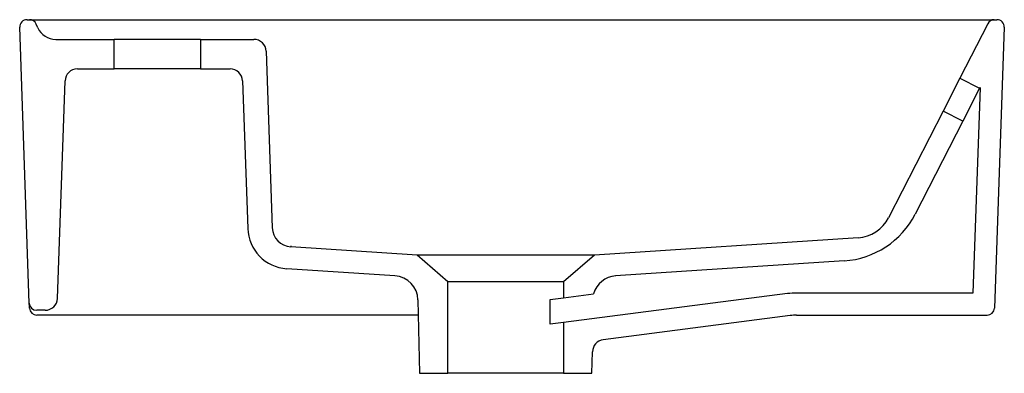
# Model space of a CAD drawing. Header units: millimetres. Extents: x 4630.393 to 4630.793, y 2423.368 to 2423.511.
import ezdxf

# ---------------------------------------------------------------- set-up
doc = ezdxf.new("R2010")
doc.units = ezdxf.units.MM
doc.layers.add('SANINDUSA', color=3, linetype='Continuous')

msp = doc.modelspace()

# ---------------------------------------------------------------- linework, layer by layer
at = {"layer": 'SANINDUSA'}
for p, q in [((4630.397403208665, 2423.396329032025), (4630.393492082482, 2423.508329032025)), ((4630.396490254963, 2423.511433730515), (4630.397451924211, 2423.511433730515)), ((4630.397451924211, 2423.511433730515), (4630.436597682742, 2423.511433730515)), ((4630.400888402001, 2423.508123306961), (4630.400183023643, 2423.509675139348)), ((4630.436597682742, 2423.511433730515), (4630.750022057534, 2423.511433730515)), ((4630.750022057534, 2423.511433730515), (4630.789219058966, 2423.511433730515)), ((4630.786548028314, 2423.509799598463), (4630.775243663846, 2423.487693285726)), ((4630.789219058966, 2423.511433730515), (4630.790277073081, 2423.511433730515)), ((4630.793275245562, 2423.508329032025), (4630.78929427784, 2423.394329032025)), ((4630.408171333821, 2423.503433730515), (4630.431883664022, 2423.503433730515)), ((4630.431883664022, 2423.491433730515), (4630.431883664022, 2423.503433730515)), ((4630.466883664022, 2423.503433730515), (4630.431883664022, 2423.503433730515)), ((4630.466883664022, 2423.503433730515), (4630.466883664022, 2423.491433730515)), ((4630.466883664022, 2423.503433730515), (4630.488555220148, 2423.503433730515)), ((4630.493552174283, 2423.498608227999), (4630.496055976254, 2423.426908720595)), ((4630.416894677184, 2423.491433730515), (4630.431883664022, 2423.491433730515)), ((4630.466883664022, 2423.491433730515), (4630.431883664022, 2423.491433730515)), ((4630.466883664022, 2423.491433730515), (4630.478968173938, 2423.491433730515)), ((4630.408812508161, 2423.398259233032), (4630.411897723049, 2423.486608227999)), ((4630.483965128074, 2423.486608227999), (4630.486058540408, 2423.426660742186)), ((4630.775243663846, 2423.487693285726), (4630.768414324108, 2423.474338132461)), ((4630.775243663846, 2423.487693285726), (4630.783256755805, 2423.483595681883)), ((4630.783416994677, 2423.4839090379), (4630.780501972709, 2423.400433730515)), ((4630.783416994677, 2423.4839090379), (4630.783256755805, 2423.483595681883)), ((4630.783256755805, 2423.483595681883), (4630.776427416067, 2423.470240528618)), ((4630.768414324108, 2423.474338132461), (4630.746259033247, 2423.431012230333)), ((4630.776427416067, 2423.470240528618), (4630.768414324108, 2423.474338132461)), ((4630.776427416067, 2423.470240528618), (4630.757114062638, 2423.432472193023)), ((4630.733890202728, 2423.422874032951), (4630.626859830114, 2423.415821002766)), ((4630.503525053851, 2423.419205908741), (4630.503524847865, 2423.419205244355)), ((4630.554859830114, 2423.415821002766), (4630.503524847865, 2423.419205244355)), ((4630.567359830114, 2423.404954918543), (4630.554859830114, 2423.415821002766)), ((4630.626859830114, 2423.415821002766), (4630.614359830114, 2423.404954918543)), ((4630.728253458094, 2423.413483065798), (4630.635411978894, 2423.407365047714)), ((4630.545857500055, 2423.4073949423), (4630.501929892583, 2423.410290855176)), ((4630.567359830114, 2423.367821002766), (4630.567359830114, 2423.404954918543)), ((4630.614359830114, 2423.404954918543), (4630.567359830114, 2423.404954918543)), ((4630.614359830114, 2423.404954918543), (4630.614359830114, 2423.398527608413)), ((4630.705220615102, 2423.400194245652), (4630.614359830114, 2423.388444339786)), ((4630.614359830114, 2423.398527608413), (4630.626510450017, 2423.400098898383)), ((4630.780501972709, 2423.400433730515), (4630.708939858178, 2423.400433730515)), ((4630.397453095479, 2423.394900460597), (4630.397403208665, 2423.396329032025)), ((4630.555197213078, 2423.397638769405), (4630.555859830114, 2423.367821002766)), ((4630.608944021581, 2423.397827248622), (4630.614359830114, 2423.398527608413)), ((4630.608944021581, 2423.387743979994), (4630.608944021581, 2423.397827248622)), ((4630.397473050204, 2423.394329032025), (4630.397453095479, 2423.394900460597)), ((4630.403815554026, 2423.393433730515), (4630.400401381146, 2423.393433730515)), ((4630.555401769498, 2423.391433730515), (4630.400471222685, 2423.391433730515)), ((4630.614359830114, 2423.388444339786), (4630.608944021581, 2423.387743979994)), ((4630.614359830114, 2423.388444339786), (4630.614359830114, 2423.367821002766)), ((4630.706374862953, 2423.39126856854), (4630.630412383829, 2423.381445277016)), ((4630.708939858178, 2423.391433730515), (4630.786296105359, 2423.391433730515)), ((4630.625859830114, 2423.367821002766), (4630.626054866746, 2423.376597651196)), ((4630.555859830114, 2423.367821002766), (4630.567359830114, 2423.367821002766)), ((4630.614359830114, 2423.367821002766), (4630.567359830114, 2423.367821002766)), ((4630.614359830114, 2423.367821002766), (4630.625859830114, 2423.367821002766))]:
    msp.add_line(p, q, dxfattribs=at)
for centre, radius, start, end in [((4630.396490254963, 2423.508433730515), 0.003000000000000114, 90, 182.0000000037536), ((4630.397451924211, 2423.508433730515), 0.003000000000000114, 24.44395477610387, 90), ((4630.408171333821, 2423.511433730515), 0.008000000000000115, 204.4439547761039, 270), ((4630.789219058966, 2423.508433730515), 0.002999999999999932, 90, 152.9164491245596), ((4630.790277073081, 2423.508433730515), 0.00299999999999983, 357.9999999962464, 90), ((4630.488555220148, 2423.498433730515), 0.005000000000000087, 2.000000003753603, 90), ((4630.416894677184, 2423.486433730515), 0.005, 90, 177.9999999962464), ((4630.478968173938, 2423.486433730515), 0.005, 2.000000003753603, 90), ((4630.725952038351, 2423.448407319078), 0.03499999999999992, 273.7701955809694, 332.9164491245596), ((4630.732903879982, 2423.437841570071), 0.01500000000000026, 273.7701955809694, 332.9164491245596), ((4630.503048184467, 2423.427254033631), 0.01699999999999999, 182.0000000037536, 266.2282526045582), ((4630.50405110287, 2423.427187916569), 0.007999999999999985, 182.0000000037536, 266.2282526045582), ((4630.545199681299, 2423.397416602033), 0.01, 1.27303002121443, 86.22825260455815), ((4630.636136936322, 2423.397391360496), 0.01, 93.77174739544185, 164.2908734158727), ((4630.708939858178, 2423.371433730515), 0.02899999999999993, 90, 97.36846441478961), ((4630.400401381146, 2423.396433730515), 0.00299999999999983, 182.0000000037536, 270), ((4630.403815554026, 2423.398433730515), 0.005, 270, 357.9999999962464), ((4630.400471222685, 2423.394433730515), 0.003000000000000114, 182.0000000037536, 270), ((4630.786296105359, 2423.394433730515), 0.003000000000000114, 270, 357.9999999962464), ((4630.708939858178, 2423.371433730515), 0.01999999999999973, 90, 97.36846441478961), ((4630.631053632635, 2423.376486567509), 0.005, 97.36846441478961, 178.7269699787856)]:
    msp.add_arc(centre, radius, start, end, dxfattribs=at)
for points, knots in [([(4630.503625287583, 2423.419637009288), (4630.503611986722, 2423.419556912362), (4630.503596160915, 2423.419476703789), (4630.503563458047, 2423.419336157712), (4630.503546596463, 2423.419276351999), (4630.503535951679, 2423.419241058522)], [0, 0, 0, 0, 0.5, 0.5, 1, 1, 1, 1]), ([(4630.626859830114, 2423.415821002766), (4630.626859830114, 2423.415821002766), (4630.62662777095, 2423.415821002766), (4630.625708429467, 2423.415821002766), (4630.625021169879, 2423.415821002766), (4630.623217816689, 2423.415821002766), (4630.622101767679, 2423.415821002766), (4630.619483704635, 2423.415821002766), (4630.617981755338, 2423.415821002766), (4630.614649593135, 2423.415821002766), (4630.612819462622, 2423.415821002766), (4630.608901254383, 2423.415821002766), (4630.606813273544, 2423.415821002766), (4630.602459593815, 2423.415821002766), (4630.600194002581, 2423.415821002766), (4630.595572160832, 2423.415821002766), (4630.593216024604, 2423.415821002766), (4630.588503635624, 2423.415821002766), (4630.586147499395, 2423.415821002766), (4630.581525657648, 2423.415821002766), (4630.579260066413, 2423.415821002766), (4630.574906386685, 2423.415821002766), (4630.572818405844, 2423.415821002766), (4630.568900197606, 2423.415821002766), (4630.567070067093, 2423.415821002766), (4630.563737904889, 2423.415821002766), (4630.562235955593, 2423.415821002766), (4630.559617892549, 2423.415821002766), (4630.558501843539, 2423.415821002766), (4630.556698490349, 2423.415821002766), (4630.556011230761, 2423.415821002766), (4630.555091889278, 2423.415821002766), (4630.554859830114, 2423.415821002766), (4630.554859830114, 2423.415821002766)], [0, 0, 0, 0, 0.0625, 0.0625, 0.125, 0.125, 0.1875, 0.1875, 0.25, 0.25, 0.3125, 0.3125, 0.375, 0.375, 0.4375, 0.4375, 0.5, 0.5, 0.5625, 0.5625, 0.625, 0.625, 0.6875, 0.6875, 0.75, 0.75, 0.8125, 0.8125, 0.875, 0.875, 0.9375, 0.9375, 1, 1, 1, 1])]:
    msp.add_open_spline(points, degree=3, knots=knots, dxfattribs=at)

doc.saveas('drawing.dxf')
